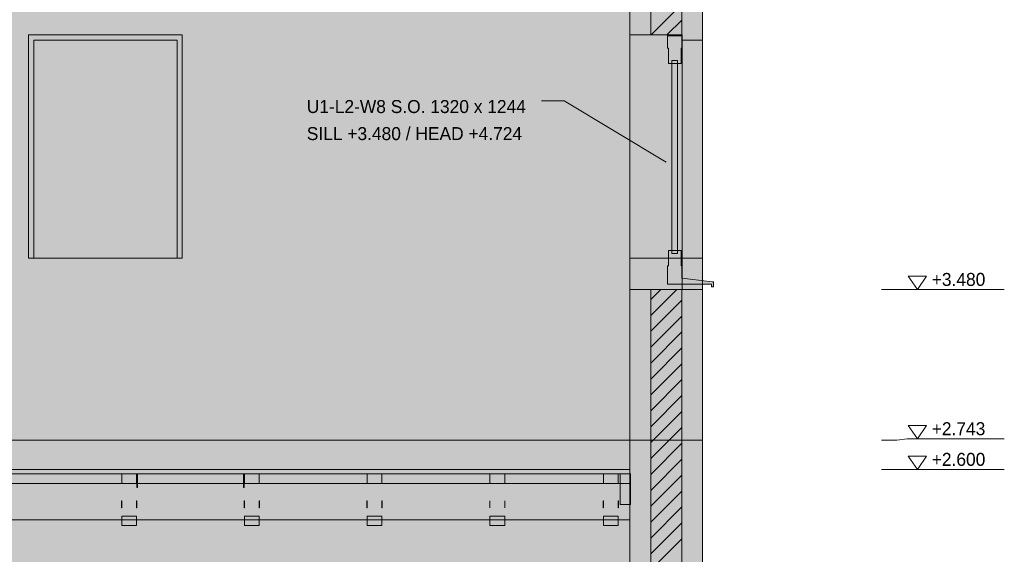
# Model space of a CAD drawing. Header units: millimetres. Extents: x 17 to 413, y 4 to 292.
# Tile 12 of 19: x 176 to 272, y 130 to 182. Entities that reach past the tile are written whole.
import ezdxf

# ---------------------------------------------------------------- set-up
doc = ezdxf.new("R2010")
doc.units = ezdxf.units.MM
for name, color, linetype in [('FILL-C_BDBDBF', 7, 'Continuous'), ('FILL-EPS', 7, 'Continuous'), ('FILL-INK', 7, 'Continuous'), ('FILL-STEEL_GREY', 7, 'Continuous'), ('FILL-TIMBER', 7, 'Continuous'), ('FILL-WHITE', 7, 'Continuous'), ('LINE-CORE', 7, 'Continuous'), ('LINE-INK', 7, 'Continuous'), ('LINE-STEEL_GREY', 7, 'Continuous'), ('TEXT-INK', 7, 'Continuous')]:
    doc.layers.add(name, color=color, linetype=linetype)

msp = doc.modelspace()

# ---------------------------------------------------------------- hatches: boundary and pattern name
at = {"layer": 'FILL-C_BDBDBF', "true_color": 0xbdbdbf}
h = msp.add_hatch(color=9, dxfattribs=at)
h.dxf.hatch_style = 1
h.paths.add_polyline_path([(240.795, 186.724), (240.795, 180.638), (239.356, 180.638), (237.747, 180.638), (237.747, 186.724), (240.207, 186.724)])
h = msp.add_hatch(color=9, dxfattribs=at)
h.dxf.hatch_style = 1
h.paths.add_polyline_path([(240.795, 155.744), (240.795, 128.822), (238.002, 128.822), (237.747, 128.822), (237.747, 155.744), (237.79, 155.744)])
at = {"layer": 'FILL-EPS', "true_color": 0xccffff}
h = msp.add_hatch(color=7, dxfattribs=at)
h.dxf.hatch_style = 1
h.paths.add_polyline_path([(237.747, 186.724), (237.747, 180.638), (235.715, 180.638), (235.715, 181.335), (235.715, 182.217), (235.715, 182.622), (235.715, 186.724)])
h = msp.add_hatch(color=7, dxfattribs=at)
h.dxf.hatch_style = 1
h.paths.add_polyline_path([(242.827, 184.128), (242.827, 183.886), (242.827, 183.312), (242.827, 182.686), (242.827, 180.643), (242.827, 180.138), (242.268, 180.138), (240.816, 180.138), (240.816, 180.493), (240.816, 180.638), (240.795, 180.638), (240.795, 186.724), (242.827, 186.724)])
h = msp.add_hatch(color=7, dxfattribs=at)
h.dxf.hatch_style = 1
h.paths.add_polyline_path([(235.715, 131.623), (235.715, 132.727), (235.715, 133.131), (235.715, 141.004), (235.715, 148), (235.715, 148.62), (235.715, 155.744), (237.175, 155.744), (237.203, 155.744), (237.747, 155.744), (237.747, 128.822), (235.715, 128.822), (235.715, 129.575), (235.715, 130.26)])
h = msp.add_hatch(color=7, dxfattribs=at)
h.dxf.hatch_style = 1
h.paths.add_polyline_path([(242.827, 155.744), (242.827, 154.096), (242.827, 153.023), (242.827, 141.004), (242.827, 136.212), (242.827, 135.989), (242.827, 135.291), (242.827, 134.498), (242.827, 134.04), (242.827, 132.983), (242.827, 129.811), (242.827, 128.322), (241.713, 128.322), (240.816, 128.322), (240.816, 128.54), (240.816, 128.822), (240.795, 128.822), (240.795, 155.744), (241.375, 155.744)])
at = {"layer": 'FILL-INK', "true_color": 0x1a1a1f}
h = msp.add_hatch(color=250, dxfattribs=at)
h.dxf.hatch_style = 1
h.paths.add_polyline_path([(239.271, 168.186), (237.875, 168.581), (238.266, 169.232)])
at = {"layer": 'FILL-INK', "true_color": 0x1a1a1a}
h = msp.add_hatch(color=250, dxfattribs=at)
h.dxf.hatch_style = 1
h.paths.add_polyline_path([(235.755, 137.7), (235.755, 136.901), (235.755, 134.7), (235.726, 134.7), (235.715, 134.7), (235.715, 135.5), (235.715, 137.7), (235.744, 137.7)])
h = msp.add_hatch(color=250, dxfattribs=at)
h.dxf.hatch_style = 1
h.paths.add_polyline_path([(186.029, 134.387), (186.014, 134.387), (186.005, 134.387), (186.005, 134.806), (186.005, 135.083), (186.019, 135.083), (186.029, 135.083), (186.029, 134.806)])
h = msp.add_hatch(color=250, dxfattribs=at)
h.dxf.hatch_style = 1
h.paths.add_polyline_path([(187.493, 134.387), (187.478, 134.387), (187.469, 134.387), (187.469, 134.806), (187.469, 135.083), (187.483, 135.083), (187.493, 135.083), (187.493, 134.806)])
h = msp.add_hatch(color=250, dxfattribs=at)
h.dxf.hatch_style = 1
h.paths.add_polyline_path([(198.029, 134.387), (198.014, 134.387), (198.005, 134.387), (198.005, 134.806), (198.005, 135.083), (198.019, 135.083), (198.029, 135.083), (198.029, 134.806)])
h = msp.add_hatch(color=250, dxfattribs=at)
h.dxf.hatch_style = 1
h.paths.add_polyline_path([(199.493, 134.387), (199.478, 134.387), (199.469, 134.387), (199.469, 134.806), (199.469, 135.083), (199.483, 135.083), (199.493, 135.083), (199.493, 134.806)])
h = msp.add_hatch(color=250, dxfattribs=at)
h.dxf.hatch_style = 1
h.paths.add_polyline_path([(210.029, 134.387), (210.014, 134.387), (210.005, 134.387), (210.005, 134.806), (210.005, 135.083), (210.019, 135.083), (210.029, 135.083), (210.029, 134.806)])
h = msp.add_hatch(color=250, dxfattribs=at)
h.dxf.hatch_style = 1
h.paths.add_polyline_path([(211.493, 134.387), (211.478, 134.387), (211.469, 134.387), (211.469, 134.806), (211.469, 135.083), (211.483, 135.083), (211.493, 135.083), (211.493, 134.806)])
h = msp.add_hatch(color=250, dxfattribs=at)
h.dxf.hatch_style = 1
h.paths.add_polyline_path([(222.029, 134.387), (222.014, 134.387), (222.005, 134.387), (222.005, 134.806), (222.005, 135.083), (222.019, 135.083), (222.029, 135.083), (222.029, 134.806)])
h = msp.add_hatch(color=250, dxfattribs=at)
h.dxf.hatch_style = 1
h.paths.add_polyline_path([(223.493, 134.387), (223.478, 134.387), (223.469, 134.387), (223.469, 134.806), (223.469, 135.083), (223.483, 135.083), (223.493, 135.083), (223.493, 134.806)])
h = msp.add_hatch(color=250, dxfattribs=at)
h.dxf.hatch_style = 1
h.paths.add_polyline_path([(233.135, 134.387), (233.12, 134.387), (233.111, 134.387), (233.111, 134.806), (233.111, 135.083), (233.125, 135.083), (233.135, 135.083), (233.135, 134.806)])
h = msp.add_hatch(color=250, dxfattribs=at)
h.dxf.hatch_style = 1
h.paths.add_polyline_path([(234.599, 134.387), (234.584, 134.387), (234.575, 134.387), (234.575, 134.806), (234.575, 135.083), (234.589, 135.083), (234.599, 135.083), (234.599, 134.806)])
at = {"layer": 'FILL-STEEL_GREY', "true_color": 0x737378}
h = msp.add_hatch(color=8, dxfattribs=at)
h.dxf.hatch_style = 1
h.paths.add_polyline_path([(76.889, 137.739), (76.889, 138.14), (98.793, 138.14), (100.889, 138.14), (144.697, 138.14), (148.889, 138.14), (192.697, 138.14), (196.889, 138.14), (232.324, 138.14), (235.715, 138.14), (235.715, 138.102), (235.715, 137.7), (200.28, 137.7), (196.889, 137.7), (153.081, 137.7), (148.889, 137.7), (105.081, 137.7), (100.889, 137.7), (78.985, 137.7), (76.889, 137.7)])
at = {"layer": 'FILL-TIMBER', "true_color": 0xedd6a8}
h = msp.add_hatch(color=41, dxfattribs=at)
h.dxf.hatch_style = 1
h.paths.add_polyline_path([(239.471, 177.838), (239.471, 178.49), (239.471, 179.338), (239.391, 179.338), (239.391, 180.197), (239.391, 180.538), (239.789, 180.538), (240.791, 180.538), (240.791, 179.68), (240.791, 179.338), (240.711, 179.338), (240.711, 178.687), (240.711, 177.838), (240.371, 177.838), (240.371, 178.138), (240.138, 178.138), (239.811, 178.138), (239.811, 177.838)])
h = msp.add_hatch(color=41, dxfattribs=at)
h.dxf.hatch_style = 1
h.paths.add_polyline_path([(240.173, 159.544), (239.811, 159.544), (239.811, 167.105), (239.811, 177.838), (240.009, 177.838), (240.371, 177.838), (240.371, 170.278), (240.371, 159.544)])
h = msp.add_hatch(color=41, dxfattribs=at)
h.dxf.hatch_style = 1
h.paths.add_polyline_path([(239.471, 158.696), (239.471, 159.544), (239.811, 159.544), (239.811, 159.244), (240.044, 159.244), (240.371, 159.244), (240.371, 159.544), (240.711, 159.544), (240.711, 158.893), (240.711, 158.044), (240.791, 158.044), (240.791, 157.186), (240.791, 156.844), (241.619, 156.744), (243.771, 156.484), (243.804, 156.484), (243.891, 156.484), (243.891, 156.138), (243.891, 156.004), (243.835, 156.004), (243.691, 156.004), (243.691, 156.178), (243.691, 156.244), (242.496, 156.244), (239.391, 156.244), (239.391, 156.678), (239.391, 156.844), (239.391, 157.703), (239.391, 158.044), (239.471, 158.044)])
h = msp.add_hatch(color=41, dxfattribs=at)
h.dxf.hatch_style = 1
h.paths.add_polyline_path([(187.469, 137.7), (187.469, 137.111), (187.469, 136.76), (186.931, 136.76), (186.029, 136.76), (186.029, 137.35), (186.029, 137.7), (186.567, 137.7)])
h = msp.add_hatch(color=41, dxfattribs=at)
h.dxf.hatch_style = 1
h.paths.add_polyline_path([(199.469, 137.7), (199.469, 137.111), (199.469, 136.76), (198.931, 136.76), (198.029, 136.76), (198.029, 137.35), (198.029, 137.7), (198.567, 137.7)])
h = msp.add_hatch(color=41, dxfattribs=at)
h.dxf.hatch_style = 1
h.paths.add_polyline_path([(211.469, 137.7), (211.469, 137.111), (211.469, 136.76), (210.931, 136.76), (210.029, 136.76), (210.029, 137.35), (210.029, 137.7), (210.567, 137.7)])
h = msp.add_hatch(color=41, dxfattribs=at)
h.dxf.hatch_style = 1
h.paths.add_polyline_path([(223.469, 137.7), (223.469, 137.111), (223.469, 136.76), (222.931, 136.76), (222.029, 136.76), (222.029, 137.35), (222.029, 137.7), (222.567, 137.7)])
h = msp.add_hatch(color=41, dxfattribs=at)
h.dxf.hatch_style = 1
h.paths.add_polyline_path([(234.575, 137.7), (234.575, 137.111), (234.575, 136.76), (234.037, 136.76), (233.135, 136.76), (233.135, 137.35), (233.135, 137.7), (233.673, 137.7)])
h = msp.add_hatch(color=41, dxfattribs=at)
h.dxf.hatch_style = 1
h.paths.add_polyline_path([(235.715, 137.7), (235.715, 135.421), (235.715, 134.7), (235.489, 134.7), (234.775, 134.7), (234.775, 136.98), (234.775, 137.7), (235.001, 137.7)])
h = msp.add_hatch(color=41, dxfattribs=at)
h.dxf.hatch_style = 1
h.paths.add_polyline_path([(187.469, 133.58), (187.469, 132.984), (187.469, 132.64), (186.943, 132.64), (186.029, 132.64), (186.029, 133.237), (186.029, 133.58), (186.555, 133.58)])
h = msp.add_hatch(color=41, dxfattribs=at)
h.dxf.hatch_style = 1
h.paths.add_polyline_path([(199.469, 133.58), (199.469, 132.984), (199.469, 132.64), (198.943, 132.64), (198.029, 132.64), (198.029, 133.237), (198.029, 133.58), (198.555, 133.58)])
h = msp.add_hatch(color=41, dxfattribs=at)
h.dxf.hatch_style = 1
h.paths.add_polyline_path([(211.469, 133.58), (211.469, 132.984), (211.469, 132.64), (210.943, 132.64), (210.029, 132.64), (210.029, 133.237), (210.029, 133.58), (210.555, 133.58)])
h = msp.add_hatch(color=41, dxfattribs=at)
h.dxf.hatch_style = 1
h.paths.add_polyline_path([(223.469, 133.58), (223.469, 132.984), (223.469, 132.64), (222.943, 132.64), (222.029, 132.64), (222.029, 133.237), (222.029, 133.58), (222.555, 133.58)])
h = msp.add_hatch(color=41, dxfattribs=at)
h.dxf.hatch_style = 1
h.paths.add_polyline_path([(234.575, 133.58), (234.575, 132.984), (234.575, 132.64), (234.049, 132.64), (233.135, 132.64), (233.135, 133.237), (233.135, 133.58), (233.661, 133.58)])
at = {"layer": 'FILL-WHITE', "true_color": 0xffffff}
h = msp.add_hatch(color=7, dxfattribs=at)
h.dxf.hatch_style = 1
h.paths.add_polyline_path([(76.894, 191.904), (147.85, 241.588), (164.754, 241.588), (235.71, 191.904), (235.71, 141.004), (76.894, 141.004)])
h.paths.add_polyline_path([(191.427, 158.792), (191.427, 180.138), (177.417, 180.138), (177.417, 158.792)], flags=0)
h = msp.add_hatch(color=7, dxfattribs=at)
h.dxf.hatch_style = 1
h.paths.add_polyline_path([(76.894, 186.724), (77.06, 186.724), (77.062, 186.733), (77.093, 186.724), (77.093, 192.044), (147.85, 241.588), (164.754, 241.588), (165.972, 240.735), (235.511, 192.044), (235.511, 186.724), (235.71, 186.724), (235.71, 141.004), (76.894, 141.004)])
h.paths.add_polyline_path([(191.927, 158.792), (191.927, 180.638), (191.895, 180.634), (191.894, 180.638), (176.917, 180.638), (176.917, 158.792)], flags=0)
h = msp.add_hatch(color=7, dxfattribs=at)
h.dxf.hatch_style = 1
h.paths.add_polyline_path([(235.71, 191.904), (242.827, 186.921), (242.827, 141.004), (235.71, 141.004)])
h = msp.add_hatch(color=7, dxfattribs=at)
h.dxf.hatch_style = 1
h.paths.add_polyline_path([(235.71, 140.996), (235.71, 141.004), (235.71, 186.724), (235.715, 186.724), (242.827, 186.724), (242.827, 141.004), (235.71, 141.004)])
h = msp.add_hatch(color=7, dxfattribs=at)
h.dxf.hatch_style = 1
h.paths.add_polyline_path([(235.715, 141.004), (235.715, 186.724), (242.827, 186.724), (242.827, 141.004)])
h = msp.add_hatch(color=7, dxfattribs=at)
h.dxf.hatch_style = 1
h.paths.add_polyline_path([(191.927, 180.638), (191.927, 158.792), (191.427, 158.792), (191.427, 180.138), (177.417, 180.138), (177.417, 158.792), (176.917, 158.792), (176.917, 180.638)])
h = msp.add_hatch(color=7, dxfattribs=at)
h.dxf.hatch_style = 1
h.paths.add_polyline_path([(240.816, 180.638), (240.816, 158.792), (235.715, 158.792), (235.715, 180.638)])
h = msp.add_hatch(color=7, dxfattribs=at)
h.dxf.hatch_style = 1
h.paths.add_polyline_path([(235.715, 158.792), (235.715, 180.638), (240.816, 180.638), (240.816, 158.792)])
h = msp.add_hatch(color=7, dxfattribs=at)
h.dxf.hatch_style = 1
h.paths.add_polyline_path([(235.715, 180.638), (240.816, 180.638), (240.816, 155.744), (235.715, 155.744), (235.715, 180.638)])
h = msp.add_hatch(color=7, dxfattribs=at)
h.dxf.hatch_style = 1
h.paths.add_polyline_path([(242.827, 180.138), (242.827, 158.792), (240.816, 158.792), (240.816, 180.138)])
h = msp.add_hatch(color=7, dxfattribs=at)
h.dxf.hatch_style = 1
h.paths.add_polyline_path([(240.816, 158.792), (240.816, 180.138), (242.827, 180.138), (242.827, 158.792)])
h = msp.add_hatch(color=7, dxfattribs=at)
h.dxf.hatch_style = 1
h.paths.add_polyline_path([(242.827, 180.138), (242.827, 155.744), (240.816, 155.744), (240.816, 180.138)])
h = msp.add_hatch(color=7, dxfattribs=at)
h.dxf.hatch_style = 1
h.paths.add_polyline_path([(76.894, 86.14), (76.894, 141.004), (235.71, 141.004), (235.71, 86.14)])
h = msp.add_hatch(color=7, dxfattribs=at)
h.dxf.hatch_style = 1
h.paths.add_polyline_path([(76.894, 141.004), (235.71, 141.004), (235.71, 86.14), (76.894, 86.14)])
h = msp.add_hatch(color=7, dxfattribs=at)
h.dxf.hatch_style = 1
h.paths.add_polyline_path([(235.71, 141.004), (235.705, 140.973), (235.705, 140.973)])
h = msp.add_hatch(color=7, dxfattribs=at)
h.dxf.hatch_style = 1
h.paths.add_polyline_path([(235.715, 141.004), (242.827, 141.004), (242.827, 86.14), (235.715, 86.14), (235.71, 86.14), (235.71, 141.004), (235.71, 141.004), (235.71, 141.036), (235.711, 141.036)])
h = msp.add_hatch(color=7, dxfattribs=at)
h.dxf.hatch_style = 1
h.paths.add_polyline_path([(235.71, 86.14), (235.71, 141.004), (242.827, 141.004), (242.827, 86.14), (235.71, 86.14)])
h = msp.add_hatch(color=7, dxfattribs=at)
h.dxf.hatch_style = 1
h.paths.add_polyline_path([(235.741, 140.995), (235.741, 140.995), (235.71, 141.004)])
h = msp.add_hatch(color=7, dxfattribs=at)
h.dxf.hatch_style = 1
h.paths.add_polyline_path([(235.715, 86.14), (235.715, 141.004), (242.827, 141.004), (242.827, 86.14)])
h = msp.add_hatch(color=7, dxfattribs=at)
h.dxf.hatch_style = 1
h.paths.add_polyline_path([(76.889, 137.7), (76.889, 138.14), (124.889, 138.14), (172.889, 138.14), (220.889, 138.14), (235.715, 138.14), (235.715, 137.7), (220.889, 137.7), (172.889, 137.7), (124.889, 137.7), (76.889, 137.7)])
h = msp.add_hatch(color=7, dxfattribs=at)
h.dxf.hatch_style = 1
h.paths.add_polyline_path([(100.889, 138.14), (124.889, 138.14), (172.889, 138.14), (196.889, 138.14), (220.889, 138.14), (235.715, 138.14), (235.715, 137.7), (220.889, 137.7), (172.889, 137.7), (124.889, 137.7), (100.889, 137.7), (76.889, 137.7), (76.889, 138.14)])
h = msp.add_hatch(color=7, dxfattribs=at)
h.dxf.hatch_style = 1
h.paths.add_polyline_path([(100.889, 138.14), (148.889, 138.14), (196.889, 138.14), (220.889, 138.14), (235.715, 138.14), (235.715, 137.7), (196.889, 137.7), (148.889, 137.7), (100.889, 137.7), (76.889, 137.7), (76.889, 138.14)])
h = msp.add_hatch(color=7, dxfattribs=at)
h.dxf.hatch_style = 1
h.paths.add_polyline_path([(100.889, 138.14), (124.889, 138.14), (172.889, 138.14), (196.889, 138.14), (220.889, 138.14), (235.715, 138.14), (235.715, 137.7), (220.889, 137.7), (172.889, 137.7), (124.889, 137.7), (100.889, 137.7), (76.889, 137.7), (76.889, 138.14)])
h = msp.add_hatch(color=7, dxfattribs=at)
h.dxf.hatch_style = 1
h.paths.add_polyline_path([(100.889, 138.14), (148.889, 138.14), (196.889, 138.14), (220.889, 138.14), (235.715, 138.14), (235.715, 137.7), (196.889, 137.7), (148.889, 137.7), (100.889, 137.7), (76.889, 137.7), (76.889, 138.14)])
h = msp.add_hatch(color=7, dxfattribs=at)
h.dxf.hatch_style = 1
h.paths.add_polyline_path([(100.889, 138.14), (124.889, 138.14), (172.889, 138.14), (196.889, 138.14), (220.889, 138.14), (235.715, 138.14), (235.715, 137.7), (220.889, 137.7), (172.889, 137.7), (124.889, 137.7), (100.889, 137.7), (76.889, 137.7), (76.889, 138.14)])
h = msp.add_hatch(color=7, dxfattribs=at)
h.dxf.hatch_style = 1
h.paths.add_polyline_path([(100.889, 138.14), (148.889, 138.14), (196.889, 138.14), (220.889, 138.14), (235.715, 138.14), (235.715, 137.7), (196.889, 137.7), (148.889, 137.7), (100.889, 137.7), (76.889, 137.7), (76.889, 138.14)])
h = msp.add_hatch(color=7, dxfattribs=at)
h.dxf.hatch_style = 1
h.paths.add_polyline_path([(196.889, 138.14), (220.889, 138.14), (235.715, 138.14), (235.715, 137.7), (196.889, 137.7), (172.889, 137.7), (166.877, 137.7), (166.877, 138.14)])
h = msp.add_hatch(color=7, dxfattribs=at)
h.dxf.hatch_style = 1
h.paths.add_polyline_path([(166.877, 136.76), (234.775, 136.76), (234.775, 137.7), (235.715, 137.7), (235.715, 133.2), (166.877, 133.2), (166.877, 136.76)])
h = msp.add_hatch(color=7, dxfattribs=at)
h.dxf.hatch_style = 1
h.paths.add_polyline_path([(186.029, 137.7), (187.469, 137.7), (187.469, 136.76), (186.029, 136.76)])
h = msp.add_hatch(color=7, dxfattribs=at)
h.dxf.hatch_style = 1
h.paths.add_polyline_path([(187.469, 137.7), (187.469, 136.76), (186.029, 136.76), (186.029, 137.7)])
h = msp.add_hatch(color=7, dxfattribs=at)
h.dxf.hatch_style = 1
h.paths.add_polyline_path([(186.029, 137.7), (187.469, 137.7), (187.469, 136.76), (186.029, 136.76)])
h = msp.add_hatch(color=7, dxfattribs=at)
h.dxf.hatch_style = 1
h.paths.add_polyline_path([(187.493, 136.36), (187.493, 137.7), (187.553, 137.7), (187.553, 136.36), (187.493, 136.36)])
h = msp.add_hatch(color=7, dxfattribs=at)
h.dxf.hatch_style = 1
h.paths.add_polyline_path([(187.493, 137.7), (187.553, 137.7), (187.553, 136.36), (187.493, 136.36), (187.493, 137.7)])
h = msp.add_hatch(color=7, dxfattribs=at)
h.dxf.hatch_style = 1
h.paths.add_polyline_path([(187.493, 136.36), (187.493, 137.7), (187.553, 137.7), (187.553, 136.36), (187.493, 136.36)])
h = msp.add_hatch(color=7, dxfattribs=at)
h.dxf.hatch_style = 1
h.paths.add_polyline_path([(187.493, 137.7), (187.553, 137.7), (187.553, 136.36), (187.493, 136.36), (187.493, 137.7)])
h = msp.add_hatch(color=7, dxfattribs=at)
h.dxf.hatch_style = 1
h.paths.add_polyline_path([(187.493, 136.36), (187.493, 137.7), (187.553, 137.7), (187.553, 136.36), (187.493, 136.36)])
h = msp.add_hatch(color=7, dxfattribs=at)
h.dxf.hatch_style = 1
h.paths.add_polyline_path([(187.493, 137.7), (187.553, 137.7), (187.553, 136.36), (187.493, 136.36), (187.493, 137.7)])
h = msp.add_hatch(color=7, dxfattribs=at)
h.dxf.hatch_style = 1
h.paths.add_polyline_path([(187.493, 136.36), (187.493, 137.7), (187.553, 137.7), (187.553, 136.36), (187.493, 136.36)])
h = msp.add_hatch(color=7, dxfattribs=at)
h.dxf.hatch_style = 1
h.paths.add_polyline_path([(187.493, 137.7), (187.553, 137.7), (187.553, 136.36), (187.493, 136.36), (187.493, 137.7)])
h = msp.add_hatch(color=7, dxfattribs=at)
h.dxf.hatch_style = 1
h.paths.add_polyline_path([(187.493, 136.36), (187.493, 137.7), (187.553, 137.7), (187.553, 136.36), (187.493, 136.36)])
h = msp.add_hatch(color=7, dxfattribs=at)
h.dxf.hatch_style = 1
h.paths.add_polyline_path([(187.493, 137.7), (187.553, 137.7), (187.553, 136.36), (187.493, 136.36), (187.493, 137.7)])
h = msp.add_hatch(color=7, dxfattribs=at)
h.dxf.hatch_style = 1
h.paths.add_polyline_path([(187.553, 137.7), (197.945, 137.7), (197.945, 136.76), (187.553, 136.76)])
h = msp.add_hatch(color=7, dxfattribs=at)
h.dxf.hatch_style = 1
h.paths.add_polyline_path([(197.945, 137.7), (197.945, 136.76), (187.553, 136.76), (187.553, 137.7)])
h = msp.add_hatch(color=7, dxfattribs=at)
h.dxf.hatch_style = 1
h.paths.add_polyline_path([(187.553, 137.7), (197.945, 137.7), (197.945, 136.76), (187.553, 136.76)])
h = msp.add_hatch(color=7, dxfattribs=at)
h.dxf.hatch_style = 1
h.paths.add_polyline_path([(197.945, 137.7), (197.945, 136.76), (187.553, 136.76), (187.553, 137.7)])
h = msp.add_hatch(color=7, dxfattribs=at)
h.dxf.hatch_style = 1
h.paths.add_polyline_path([(187.553, 137.7), (197.945, 137.7), (197.945, 136.76), (187.553, 136.76)])
h = msp.add_hatch(color=7, dxfattribs=at)
h.dxf.hatch_style = 1
h.paths.add_polyline_path([(197.945, 137.7), (197.945, 136.76), (187.553, 136.76), (187.553, 137.7)])
h = msp.add_hatch(color=7, dxfattribs=at)
h.dxf.hatch_style = 1
h.paths.add_polyline_path([(187.553, 137.7), (197.945, 137.7), (197.945, 136.76), (187.553, 136.76)])
h = msp.add_hatch(color=7, dxfattribs=at)
h.dxf.hatch_style = 1
h.paths.add_polyline_path([(197.945, 137.7), (197.945, 136.76), (187.553, 136.76), (187.553, 137.7)])
h = msp.add_hatch(color=7, dxfattribs=at)
h.dxf.hatch_style = 1
h.paths.add_polyline_path([(187.553, 137.7), (197.945, 137.7), (197.945, 136.76), (187.553, 136.76)])
h = msp.add_hatch(color=7, dxfattribs=at)
h.dxf.hatch_style = 1
h.paths.add_polyline_path([(197.945, 137.7), (197.945, 136.76), (187.553, 136.76), (187.553, 137.7)])
h = msp.add_hatch(color=7, dxfattribs=at)
h.dxf.hatch_style = 1
h.paths.add_polyline_path([(197.945, 136.36), (197.945, 137.7), (198.005, 137.7), (198.005, 136.36), (197.945, 136.36)])
h = msp.add_hatch(color=7, dxfattribs=at)
h.dxf.hatch_style = 1
h.paths.add_polyline_path([(197.945, 137.7), (198.005, 137.7), (198.005, 136.36), (197.945, 136.36), (197.945, 137.7)])
h = msp.add_hatch(color=7, dxfattribs=at)
h.dxf.hatch_style = 1
h.paths.add_polyline_path([(197.945, 136.36), (197.945, 137.7), (198.005, 137.7), (198.005, 136.36), (197.945, 136.36)])
h = msp.add_hatch(color=7, dxfattribs=at)
h.dxf.hatch_style = 1
h.paths.add_polyline_path([(197.945, 137.7), (198.005, 137.7), (198.005, 136.36), (197.945, 136.36), (197.945, 137.7)])
h = msp.add_hatch(color=7, dxfattribs=at)
h.dxf.hatch_style = 1
h.paths.add_polyline_path([(197.945, 136.36), (197.945, 137.7), (198.005, 137.7), (198.005, 136.36), (197.945, 136.36)])
h = msp.add_hatch(color=7, dxfattribs=at)
h.dxf.hatch_style = 1
h.paths.add_polyline_path([(197.945, 137.7), (198.005, 137.7), (198.005, 136.36), (197.945, 136.36), (197.945, 137.7)])
h = msp.add_hatch(color=7, dxfattribs=at)
h.dxf.hatch_style = 1
h.paths.add_polyline_path([(197.945, 136.36), (197.945, 137.7), (198.005, 137.7), (198.005, 136.36), (197.945, 136.36)])
h = msp.add_hatch(color=7, dxfattribs=at)
h.dxf.hatch_style = 1
h.paths.add_polyline_path([(197.945, 137.7), (198.005, 137.7), (198.005, 136.36), (197.945, 136.36), (197.945, 137.7)])
h = msp.add_hatch(color=7, dxfattribs=at)
h.dxf.hatch_style = 1
h.paths.add_polyline_path([(197.945, 136.36), (197.945, 137.7), (198.005, 137.7), (198.005, 136.36), (197.945, 136.36)])
h = msp.add_hatch(color=7, dxfattribs=at)
h.dxf.hatch_style = 1
h.paths.add_polyline_path([(197.945, 137.7), (198.005, 137.7), (198.005, 136.36), (197.945, 136.36), (197.945, 137.7)])
h = msp.add_hatch(color=7, dxfattribs=at)
h.dxf.hatch_style = 1
h.paths.add_polyline_path([(198.029, 137.7), (199.469, 137.7), (199.469, 136.76), (198.029, 136.76)])
h = msp.add_hatch(color=7, dxfattribs=at)
h.dxf.hatch_style = 1
h.paths.add_polyline_path([(199.469, 137.7), (199.469, 136.76), (198.029, 136.76), (198.029, 137.7)])
h = msp.add_hatch(color=7, dxfattribs=at)
h.dxf.hatch_style = 1
h.paths.add_polyline_path([(198.029, 137.7), (199.469, 137.7), (199.469, 136.76), (198.029, 136.76)])
h = msp.add_hatch(color=7, dxfattribs=at)
h.dxf.hatch_style = 1
h.paths.add_polyline_path([(210.029, 137.7), (211.469, 137.7), (211.469, 136.76), (210.029, 136.76)])
h = msp.add_hatch(color=7, dxfattribs=at)
h.dxf.hatch_style = 1
h.paths.add_polyline_path([(211.469, 137.7), (211.469, 136.76), (210.029, 136.76), (210.029, 137.7)])
h = msp.add_hatch(color=7, dxfattribs=at)
h.dxf.hatch_style = 1
h.paths.add_polyline_path([(210.029, 137.7), (211.469, 137.7), (211.469, 136.76), (210.029, 136.76)])
h = msp.add_hatch(color=7, dxfattribs=at)
h.dxf.hatch_style = 1
h.paths.add_polyline_path([(222.029, 137.7), (223.469, 137.7), (223.469, 136.76), (222.029, 136.76)])
h = msp.add_hatch(color=7, dxfattribs=at)
h.dxf.hatch_style = 1
h.paths.add_polyline_path([(223.469, 137.7), (223.469, 136.76), (222.029, 136.76), (222.029, 137.7)])
h = msp.add_hatch(color=7, dxfattribs=at)
h.dxf.hatch_style = 1
h.paths.add_polyline_path([(222.029, 137.7), (223.469, 137.7), (223.469, 136.76), (222.029, 136.76)])
h = msp.add_hatch(color=7, dxfattribs=at)
h.dxf.hatch_style = 1
h.paths.add_polyline_path([(233.135, 137.7), (234.575, 137.7), (234.575, 136.76), (233.135, 136.76)])
h = msp.add_hatch(color=7, dxfattribs=at)
h.dxf.hatch_style = 1
h.paths.add_polyline_path([(234.575, 137.7), (234.575, 136.76), (233.135, 136.76), (233.135, 137.7)])
h = msp.add_hatch(color=7, dxfattribs=at)
h.dxf.hatch_style = 1
h.paths.add_polyline_path([(233.135, 137.7), (234.575, 137.7), (234.575, 136.76), (233.135, 136.76)])
h = msp.add_hatch(color=7, dxfattribs=at)
h.dxf.hatch_style = 1
h.paths.add_polyline_path([(166.877, 133.2), (166.877, 136.76), (235.715, 136.76), (235.715, 133.2), (166.877, 133.2)])
h = msp.add_hatch(color=7, dxfattribs=at)
h.dxf.hatch_style = 1
h.paths.add_polyline_path([(186.029, 133.58), (187.469, 133.58), (187.469, 132.64), (186.029, 132.64)])
h = msp.add_hatch(color=7, dxfattribs=at)
h.dxf.hatch_style = 1
h.paths.add_polyline_path([(187.469, 133.58), (187.469, 132.64), (186.029, 132.64), (186.029, 133.58)])
h = msp.add_hatch(color=7, dxfattribs=at)
h.dxf.hatch_style = 1
h.paths.add_polyline_path([(186.029, 133.58), (187.469, 133.58), (187.469, 132.64), (186.029, 132.64)])
h = msp.add_hatch(color=7, dxfattribs=at)
h.dxf.hatch_style = 1
h.paths.add_polyline_path([(198.029, 133.58), (199.469, 133.58), (199.469, 132.64), (198.029, 132.64)])
h = msp.add_hatch(color=7, dxfattribs=at)
h.dxf.hatch_style = 1
h.paths.add_polyline_path([(199.469, 133.58), (199.469, 132.64), (198.029, 132.64), (198.029, 133.58)])
h = msp.add_hatch(color=7, dxfattribs=at)
h.dxf.hatch_style = 1
h.paths.add_polyline_path([(198.029, 133.58), (199.469, 133.58), (199.469, 132.64), (198.029, 132.64)])
h = msp.add_hatch(color=7, dxfattribs=at)
h.dxf.hatch_style = 1
h.paths.add_polyline_path([(210.029, 133.58), (211.469, 133.58), (211.469, 132.64), (210.029, 132.64)])
h = msp.add_hatch(color=7, dxfattribs=at)
h.dxf.hatch_style = 1
h.paths.add_polyline_path([(211.469, 133.58), (211.469, 132.64), (210.029, 132.64), (210.029, 133.58)])
h = msp.add_hatch(color=7, dxfattribs=at)
h.dxf.hatch_style = 1
h.paths.add_polyline_path([(210.029, 133.58), (211.469, 133.58), (211.469, 132.64), (210.029, 132.64)])
h = msp.add_hatch(color=7, dxfattribs=at)
h.dxf.hatch_style = 1
h.paths.add_polyline_path([(222.029, 133.58), (223.469, 133.58), (223.469, 132.64), (222.029, 132.64)])
h = msp.add_hatch(color=7, dxfattribs=at)
h.dxf.hatch_style = 1
h.paths.add_polyline_path([(223.469, 133.58), (223.469, 132.64), (222.029, 132.64), (222.029, 133.58)])
h = msp.add_hatch(color=7, dxfattribs=at)
h.dxf.hatch_style = 1
h.paths.add_polyline_path([(222.029, 133.58), (223.469, 133.58), (223.469, 132.64), (222.029, 132.64)])
h = msp.add_hatch(color=7, dxfattribs=at)
h.dxf.hatch_style = 1
h.paths.add_polyline_path([(233.135, 133.58), (234.575, 133.58), (234.575, 132.64), (233.135, 132.64)])
h = msp.add_hatch(color=7, dxfattribs=at)
h.dxf.hatch_style = 1
h.paths.add_polyline_path([(234.575, 133.58), (234.575, 132.64), (233.135, 132.64), (233.135, 133.58)])
h = msp.add_hatch(color=7, dxfattribs=at)
h.dxf.hatch_style = 1
h.paths.add_polyline_path([(233.135, 133.58), (234.575, 133.58), (234.575, 132.64), (233.135, 132.64)])

# ---------------------------------------------------------------- linework, layer by layer
at = {"layer": 'LINE-CORE', "lineweight": 5}
for points in [[(76.894, 191.904), (147.85, 241.588), (147.85, 241.588), (147.85, 241.588), (147.85, 241.588), (164.754, 241.588), (164.754, 241.588), (164.754, 241.588), (164.754, 241.588), (235.71, 191.904), (235.71, 191.904), (235.71, 191.904), (235.71, 191.904), (235.71, 191.904), (235.71, 191.904), (235.71, 191.904), (235.71, 141.004), (76.894, 141.004)], [(76.894, 186.724), (77.06, 186.724), (77.062, 186.733), (77.093, 186.724), (77.093, 192.044), (77.093, 192.044), (147.85, 241.588), (147.85, 241.588), (164.754, 241.588), (165.972, 240.735), (165.972, 240.735), (165.972, 240.735), (235.511, 192.044), (235.511, 192.044), (235.511, 192.044), (235.511, 186.724), (235.71, 186.724), (235.71, 141.004), (235.71, 141.004), (235.71, 141.004), (235.71, 141.004), (76.894, 141.004)], [(235.71, 191.904), (242.827, 186.921), (242.827, 141.004), (235.71, 141.004)], [(235.71, 140.996), (235.71, 141.004), (235.71, 186.724), (235.715, 186.724), (235.715, 186.724), (242.827, 186.724), (242.827, 186.724), (242.827, 141.004), (242.827, 141.004), (242.827, 141.004), (242.827, 141.004), (235.71, 141.004), (235.71, 140.996)], [(235.715, 141.004), (235.715, 186.724), (242.827, 186.724), (242.827, 186.724), (242.827, 141.004), (235.715, 141.004)], [(191.927, 180.638), (191.927, 180.638), (191.927, 158.792), (191.427, 158.792), (191.427, 180.138), (177.417, 180.138), (177.417, 158.792), (177.417, 158.792), (176.917, 158.792), (176.917, 180.638)], [(191.927, 158.792), (191.927, 180.638), (191.895, 180.634), (191.894, 180.638), (176.917, 180.638), (176.917, 158.792)], [(191.427, 158.792), (191.427, 180.138), (177.417, 180.138), (177.417, 158.792)], [(240.816, 180.638), (240.816, 158.792), (240.816, 158.792), (235.715, 158.792), (235.715, 180.638)], [(235.715, 158.792), (235.715, 180.638), (240.816, 180.638), (240.816, 158.792), (235.715, 158.792)], [(235.715, 180.638), (235.715, 180.638), (240.816, 180.638), (240.816, 155.744), (240.816, 155.744), (235.715, 155.744), (235.715, 180.638), (235.715, 180.638)], [(242.827, 180.138), (242.827, 158.792), (242.827, 158.792), (240.816, 158.792), (240.816, 180.138), (240.816, 180.138)], [(240.816, 158.792), (240.816, 180.138), (242.827, 180.138), (242.827, 180.138), (242.827, 158.792), (240.816, 158.792)], [(242.827, 180.138), (242.827, 155.744), (240.816, 155.744), (240.816, 180.138)], [(76.894, 86.14), (76.894, 141.004), (235.71, 141.004), (235.71, 141.004), (235.71, 141.004), (235.71, 86.14), (76.894, 86.14)], [(76.894, 141.004), (235.71, 141.004), (235.71, 86.14), (235.71, 86.14), (76.894, 86.14), (76.894, 141.004)], [(235.71, 141.004), (235.705, 140.973), (235.705, 140.973)], [(235.715, 141.004), (242.827, 141.004), (242.827, 86.14), (242.827, 86.14), (242.827, 86.14), (235.715, 86.14), (235.715, 86.14), (235.715, 86.14), (235.71, 86.14), (235.71, 141.004), (235.71, 141.004), (235.71, 141.004), (235.71, 141.036), (235.711, 141.036), (235.711, 141.036)], [(235.71, 86.14), (235.71, 86.14), (235.71, 141.004), (242.827, 141.004), (242.827, 141.004), (242.827, 141.004), (242.827, 141.004), (242.827, 86.14), (235.71, 86.14), (235.71, 86.14)], [(235.741, 140.995), (235.741, 140.995), (235.71, 141.004)], [(235.715, 86.14), (235.715, 141.004), (242.827, 141.004), (242.827, 141.004), (242.827, 86.14), (235.715, 86.14)], [(76.889, 137.7), (76.889, 138.14), (124.889, 138.14), (124.889, 138.14), (172.889, 138.14), (172.889, 138.14), (220.889, 138.14), (220.889, 138.14), (235.715, 138.14), (235.715, 137.7), (220.889, 137.7), (220.889, 137.7), (172.889, 137.7), (172.889, 137.7), (124.889, 137.7), (124.889, 137.7), (76.889, 137.7), (76.889, 137.7), (76.889, 137.7)], [(100.889, 138.14), (124.889, 138.14), (172.889, 138.14), (196.889, 138.14), (220.889, 138.14), (235.715, 138.14), (235.715, 137.7), (220.889, 137.7), (172.889, 137.7), (124.889, 137.7), (100.889, 137.7), (76.889, 137.7), (76.889, 138.14)], [(100.889, 138.14), (148.889, 138.14), (196.889, 138.14), (220.889, 138.14), (235.715, 138.14), (235.715, 137.7), (196.889, 137.7), (148.889, 137.7), (100.889, 137.7), (76.889, 137.7), (76.889, 138.14)], [(100.889, 138.14), (124.889, 138.14), (172.889, 138.14), (196.889, 138.14), (220.889, 138.14), (235.715, 138.14), (235.715, 137.7), (220.889, 137.7), (172.889, 137.7), (124.889, 137.7), (100.889, 137.7), (76.889, 137.7), (76.889, 138.14)], [(100.889, 138.14), (148.889, 138.14), (196.889, 138.14), (220.889, 138.14), (235.715, 138.14), (235.715, 137.7), (196.889, 137.7), (148.889, 137.7), (100.889, 137.7), (76.889, 137.7), (76.889, 138.14)], [(100.889, 138.14), (124.889, 138.14), (172.889, 138.14), (196.889, 138.14), (220.889, 138.14), (235.715, 138.14), (235.715, 137.7), (220.889, 137.7), (172.889, 137.7), (124.889, 137.7), (100.889, 137.7), (76.889, 137.7), (76.889, 138.14)], [(100.889, 138.14), (148.889, 138.14), (196.889, 138.14), (220.889, 138.14), (235.715, 138.14), (235.715, 137.7), (196.889, 137.7), (148.889, 137.7), (100.889, 137.7), (76.889, 137.7), (76.889, 138.14)], [(196.889, 138.14), (220.889, 138.14), (235.715, 138.14), (235.715, 137.7), (196.889, 137.7), (172.889, 137.7), (166.877, 137.7), (166.877, 138.14)], [(166.877, 136.76), (166.877, 136.76), (234.775, 136.76), (234.775, 137.7), (235.715, 137.7), (235.715, 133.2), (235.715, 133.2), (235.715, 133.2), (166.877, 133.2), (166.877, 136.76), (166.877, 136.76)], [(186.029, 137.7), (187.469, 137.7), (187.469, 136.76), (186.029, 136.76)], [(187.469, 137.7), (187.469, 136.76), (186.029, 136.76), (186.029, 137.7)], [(186.029, 137.7), (187.469, 137.7), (187.469, 136.76), (186.029, 136.76)], [(187.493, 136.36), (187.493, 136.36), (187.493, 137.7), (187.553, 137.7), (187.553, 137.7), (187.553, 137.7), (187.553, 137.7), (187.553, 136.36), (187.493, 136.36), (187.493, 136.36)], [(187.493, 137.7), (187.493, 137.7), (187.553, 137.7), (187.553, 136.36), (187.553, 136.36), (187.553, 136.36), (187.553, 136.36), (187.493, 136.36), (187.493, 137.7), (187.493, 137.7)], [(187.493, 136.36), (187.493, 136.36), (187.493, 137.7), (187.553, 137.7), (187.553, 137.7), (187.553, 137.7), (187.553, 137.7), (187.553, 136.36), (187.493, 136.36), (187.493, 136.36)], [(187.493, 137.7), (187.493, 137.7), (187.553, 137.7), (187.553, 136.36), (187.553, 136.36), (187.553, 136.36), (187.553, 136.36), (187.493, 136.36), (187.493, 137.7), (187.493, 137.7)], [(187.493, 136.36), (187.493, 136.36), (187.493, 137.7), (187.553, 137.7), (187.553, 137.7), (187.553, 137.7), (187.553, 137.7), (187.553, 136.36), (187.493, 136.36), (187.493, 136.36)], [(187.493, 137.7), (187.493, 137.7), (187.553, 137.7), (187.553, 136.36), (187.553, 136.36), (187.553, 136.36), (187.553, 136.36), (187.493, 136.36), (187.493, 137.7), (187.493, 137.7)], [(187.493, 136.36), (187.493, 136.36), (187.493, 137.7), (187.553, 137.7), (187.553, 137.7), (187.553, 137.7), (187.553, 137.7), (187.553, 136.36), (187.493, 136.36), (187.493, 136.36)], [(187.493, 137.7), (187.493, 137.7), (187.553, 137.7), (187.553, 136.36), (187.553, 136.36), (187.553, 136.36), (187.553, 136.36), (187.493, 136.36), (187.493, 137.7), (187.493, 137.7)], [(187.493, 136.36), (187.493, 136.36), (187.493, 137.7), (187.553, 137.7), (187.553, 137.7), (187.553, 137.7), (187.553, 137.7), (187.553, 136.36), (187.493, 136.36), (187.493, 136.36)], [(187.493, 137.7), (187.493, 137.7), (187.553, 137.7), (187.553, 136.36), (187.553, 136.36), (187.553, 136.36), (187.553, 136.36), (187.493, 136.36), (187.493, 137.7), (187.493, 137.7)], [(187.553, 137.7), (197.945, 137.7), (197.945, 136.76), (187.553, 136.76)], [(197.945, 137.7), (197.945, 136.76), (187.553, 136.76), (187.553, 137.7)], [(187.553, 137.7), (197.945, 137.7), (197.945, 136.76), (187.553, 136.76)], [(197.945, 137.7), (197.945, 136.76), (187.553, 136.76), (187.553, 137.7)], [(187.553, 137.7), (197.945, 137.7), (197.945, 136.76), (187.553, 136.76)], [(197.945, 137.7), (197.945, 136.76), (187.553, 136.76), (187.553, 137.7)], [(187.553, 137.7), (197.945, 137.7), (197.945, 136.76), (187.553, 136.76)], [(197.945, 137.7), (197.945, 136.76), (187.553, 136.76), (187.553, 137.7)], [(187.553, 137.7), (197.945, 137.7), (197.945, 136.76), (187.553, 136.76)], [(197.945, 137.7), (197.945, 136.76), (187.553, 136.76), (187.553, 137.7)], [(197.945, 136.36), (197.945, 136.36), (197.945, 137.7), (198.005, 137.7), (198.005, 137.7), (198.005, 137.7), (198.005, 137.7), (198.005, 136.36), (197.945, 136.36), (197.945, 136.36)], [(197.945, 137.7), (197.945, 137.7), (198.005, 137.7), (198.005, 136.36), (198.005, 136.36), (198.005, 136.36), (198.005, 136.36), (197.945, 136.36), (197.945, 137.7), (197.945, 137.7)], [(197.945, 136.36), (197.945, 136.36), (197.945, 137.7), (198.005, 137.7), (198.005, 137.7), (198.005, 137.7), (198.005, 137.7), (198.005, 136.36), (197.945, 136.36), (197.945, 136.36)], [(197.945, 137.7), (197.945, 137.7), (198.005, 137.7), (198.005, 136.36), (198.005, 136.36), (198.005, 136.36), (198.005, 136.36), (197.945, 136.36), (197.945, 137.7), (197.945, 137.7)], [(197.945, 136.36), (197.945, 136.36), (197.945, 137.7), (198.005, 137.7), (198.005, 137.7), (198.005, 137.7), (198.005, 137.7), (198.005, 136.36), (197.945, 136.36), (197.945, 136.36)], [(197.945, 137.7), (197.945, 137.7), (198.005, 137.7), (198.005, 136.36), (198.005, 136.36), (198.005, 136.36), (198.005, 136.36), (197.945, 136.36), (197.945, 137.7), (197.945, 137.7)], [(197.945, 136.36), (197.945, 136.36), (197.945, 137.7), (198.005, 137.7), (198.005, 137.7), (198.005, 137.7), (198.005, 137.7), (198.005, 136.36), (197.945, 136.36), (197.945, 136.36)], [(197.945, 137.7), (197.945, 137.7), (198.005, 137.7), (198.005, 136.36), (198.005, 136.36), (198.005, 136.36), (198.005, 136.36), (197.945, 136.36), (197.945, 137.7), (197.945, 137.7)], [(197.945, 136.36), (197.945, 136.36), (197.945, 137.7), (198.005, 137.7), (198.005, 137.7), (198.005, 137.7), (198.005, 137.7), (198.005, 136.36), (197.945, 136.36), (197.945, 136.36)], [(197.945, 137.7), (197.945, 137.7), (198.005, 137.7), (198.005, 136.36), (198.005, 136.36), (198.005, 136.36), (198.005, 136.36), (197.945, 136.36), (197.945, 137.7), (197.945, 137.7)], [(198.029, 137.7), (199.469, 137.7), (199.469, 136.76), (198.029, 136.76)], [(199.469, 137.7), (199.469, 136.76), (198.029, 136.76), (198.029, 137.7)], [(198.029, 137.7), (199.469, 137.7), (199.469, 136.76), (198.029, 136.76)], [(210.029, 137.7), (211.469, 137.7), (211.469, 136.76), (210.029, 136.76)], [(211.469, 137.7), (211.469, 136.76), (210.029, 136.76), (210.029, 137.7)], [(210.029, 137.7), (211.469, 137.7), (211.469, 136.76), (210.029, 136.76)], [(222.029, 137.7), (223.469, 137.7), (223.469, 136.76), (222.029, 136.76)], [(223.469, 137.7), (223.469, 136.76), (222.029, 136.76), (222.029, 137.7)], [(222.029, 137.7), (223.469, 137.7), (223.469, 136.76), (222.029, 136.76)], [(233.135, 137.7), (234.575, 137.7), (234.575, 136.76), (233.135, 136.76)], [(234.575, 137.7), (234.575, 136.76), (233.135, 136.76), (233.135, 137.7)], [(233.135, 137.7), (234.575, 137.7), (234.575, 136.76), (233.135, 136.76)], [(166.877, 133.2), (166.877, 136.76), (235.715, 136.76), (235.715, 136.76), (235.715, 136.76), (235.715, 133.2), (166.877, 133.2), (166.877, 133.2), (166.877, 133.2)], [(186.029, 133.58), (187.469, 133.58), (187.469, 132.64), (186.029, 132.64)], [(187.469, 133.58), (187.469, 132.64), (186.029, 132.64), (186.029, 133.58)], [(186.029, 133.58), (187.469, 133.58), (187.469, 132.64), (186.029, 132.64)], [(198.029, 133.58), (199.469, 133.58), (199.469, 132.64), (198.029, 132.64)], [(199.469, 133.58), (199.469, 132.64), (198.029, 132.64), (198.029, 133.58)], [(198.029, 133.58), (199.469, 133.58), (199.469, 132.64), (198.029, 132.64)], [(210.029, 133.58), (211.469, 133.58), (211.469, 132.64), (210.029, 132.64)], [(211.469, 133.58), (211.469, 132.64), (210.029, 132.64), (210.029, 133.58)], [(210.029, 133.58), (211.469, 133.58), (211.469, 132.64), (210.029, 132.64)], [(222.029, 133.58), (223.469, 133.58), (223.469, 132.64), (222.029, 132.64)], [(223.469, 133.58), (223.469, 132.64), (222.029, 132.64), (222.029, 133.58)], [(222.029, 133.58), (223.469, 133.58), (223.469, 132.64), (222.029, 132.64)], [(233.135, 133.58), (234.575, 133.58), (234.575, 132.64), (233.135, 132.64)], [(234.575, 133.58), (234.575, 132.64), (233.135, 132.64), (233.135, 133.58)], [(233.135, 133.58), (234.575, 133.58), (234.575, 132.64), (233.135, 132.64)]]:
    msp.add_lwpolyline(points, close=True, dxfattribs=at)
at = {"layer": 'LINE-INK', "lineweight": 5}
for p, q in [((229.271, 174.186), (227.071, 174.186)), ((239.271, 168.186), (229.271, 174.186)), ((260.327, 155.74), (261.827, 155.74)), ((261.827, 155.74), (262.827, 155.74)), ((262.827, 155.74), (272.324, 155.74)), ((260.327, 141), (261.827, 141)), ((261.827, 141), (262.827, 141.14)), ((262.827, 141.14), (272.324, 141.14)), ((260.327, 138.14), (261.827, 138.14)), ((261.827, 138.14), (262.827, 138.14)), ((262.827, 138.14), (272.324, 138.14))]:
    msp.add_line(p, q, dxfattribs=at)
for points in [[(237.747, 186.724), (237.747, 180.638), (235.715, 180.638), (235.715, 181.335), (235.715, 182.217), (235.715, 182.622), (235.715, 186.724)], [(242.827, 180.643), (242.827, 180.138), (242.268, 180.138), (240.816, 180.138), (240.816, 180.493), (240.816, 180.638), (240.795, 180.638), (239.356, 180.638), (237.747, 180.638), (235.715, 180.638), (235.715, 181.335), (235.715, 182.217), (235.715, 182.622), (235.715, 186.724), (237.747, 186.724), (240.207, 186.724), (240.795, 186.724), (242.827, 186.724), (242.827, 184.128), (242.827, 183.886), (242.827, 183.312), (242.827, 182.686)], [(240.795, 186.724), (240.795, 180.638), (239.356, 180.638), (237.747, 180.638), (237.747, 186.724), (240.207, 186.724)], [(242.827, 184.128), (242.827, 183.886), (242.827, 183.312), (242.827, 182.686), (242.827, 180.643), (242.827, 180.138), (242.268, 180.138), (240.816, 180.138), (240.816, 180.493), (240.816, 180.638), (240.795, 180.638), (240.795, 186.724), (242.827, 186.724)], [(239.471, 177.838), (239.471, 178.49), (239.471, 179.338), (239.391, 179.338), (239.391, 180.197), (239.391, 180.538), (239.789, 180.538), (240.791, 180.538), (240.791, 179.68), (240.791, 179.338), (240.711, 179.338), (240.711, 178.687), (240.711, 177.838), (240.371, 177.838), (240.371, 178.138), (240.138, 178.138), (239.811, 178.138), (239.811, 177.838)], [(240.173, 159.544), (239.811, 159.544), (239.811, 167.105), (239.811, 177.838), (240.009, 177.838), (240.371, 177.838), (240.371, 170.278), (240.371, 159.544)], [(239.471, 158.696), (239.471, 159.544), (239.811, 159.544), (239.811, 159.244), (240.044, 159.244), (240.371, 159.244), (240.371, 159.544), (240.711, 159.544), (240.711, 158.893), (240.711, 158.044), (240.791, 158.044), (240.791, 157.186), (240.791, 156.844), (241.619, 156.744), (243.771, 156.484), (243.804, 156.484), (243.891, 156.484), (243.891, 156.138), (243.891, 156.004), (243.835, 156.004), (243.691, 156.004), (243.691, 156.178), (243.691, 156.244), (242.496, 156.244), (239.391, 156.244), (239.391, 156.678), (239.391, 156.844), (239.391, 157.703), (239.391, 158.044), (239.471, 158.044)], [(263.827, 155.74), (262.927, 157.04), (264.727, 157.04)], [(235.715, 131.623), (235.715, 132.727), (235.715, 133.131), (235.715, 141.004), (235.715, 148), (235.715, 148.62), (235.715, 155.744), (237.175, 155.744), (237.203, 155.744), (237.747, 155.744), (237.747, 128.822), (235.715, 128.822), (235.715, 129.575), (235.715, 130.26)], [(240.795, 155.744), (240.795, 128.822), (238.002, 128.822), (237.747, 128.822), (237.747, 155.744), (237.79, 155.744)], [(242.827, 155.744), (242.827, 154.096), (242.827, 153.023), (242.827, 141.004), (242.827, 136.212), (242.827, 135.989), (242.827, 135.291), (242.827, 134.498), (242.827, 134.04), (242.827, 132.983), (242.827, 129.811), (242.827, 128.322), (241.713, 128.322), (240.816, 128.322), (240.816, 128.54), (240.816, 128.822), (240.795, 128.822), (240.795, 155.744), (241.375, 155.744)], [(263.827, 141.14), (262.927, 142.44), (264.727, 142.44)], [(263.827, 138.14), (262.927, 139.44), (264.727, 139.44)], [(76.889, 137.739), (76.889, 138.14), (98.793, 138.14), (100.889, 138.14), (144.697, 138.14), (148.889, 138.14), (192.697, 138.14), (196.889, 138.14), (232.324, 138.14), (235.715, 138.14), (235.715, 138.102), (235.715, 137.7), (200.28, 137.7), (196.889, 137.7), (153.081, 137.7), (148.889, 137.7), (105.081, 137.7), (100.889, 137.7), (78.985, 137.7), (76.889, 137.7)], [(187.469, 137.7), (187.469, 137.111), (187.469, 136.76), (186.931, 136.76), (186.029, 136.76), (186.029, 137.35), (186.029, 137.7), (186.567, 137.7)], [(199.469, 137.7), (199.469, 137.111), (199.469, 136.76), (198.931, 136.76), (198.029, 136.76), (198.029, 137.35), (198.029, 137.7), (198.567, 137.7)], [(211.469, 137.7), (211.469, 137.111), (211.469, 136.76), (210.931, 136.76), (210.029, 136.76), (210.029, 137.35), (210.029, 137.7), (210.567, 137.7)], [(223.469, 137.7), (223.469, 137.111), (223.469, 136.76), (222.931, 136.76), (222.029, 136.76), (222.029, 137.35), (222.029, 137.7), (222.567, 137.7)], [(234.575, 137.7), (234.575, 137.111), (234.575, 136.76), (234.037, 136.76), (233.135, 136.76), (233.135, 137.35), (233.135, 137.7), (233.673, 137.7)], [(235.715, 137.7), (235.715, 135.421), (235.715, 134.7), (235.489, 134.7), (234.775, 134.7), (234.775, 136.98), (234.775, 137.7), (235.001, 137.7)], [(235.755, 137.7), (235.755, 136.901), (235.755, 134.7), (235.726, 134.7), (235.715, 134.7), (235.715, 135.5), (235.715, 137.7), (235.744, 137.7)], [(186.029, 134.387), (186.014, 134.387), (186.005, 134.387), (186.005, 134.806), (186.005, 135.083), (186.019, 135.083), (186.029, 135.083), (186.029, 134.806)], [(187.493, 134.387), (187.478, 134.387), (187.469, 134.387), (187.469, 134.806), (187.469, 135.083), (187.483, 135.083), (187.493, 135.083), (187.493, 134.806)], [(198.029, 134.387), (198.014, 134.387), (198.005, 134.387), (198.005, 134.806), (198.005, 135.083), (198.019, 135.083), (198.029, 135.083), (198.029, 134.806)], [(199.493, 134.387), (199.478, 134.387), (199.469, 134.387), (199.469, 134.806), (199.469, 135.083), (199.483, 135.083), (199.493, 135.083), (199.493, 134.806)], [(210.029, 134.387), (210.014, 134.387), (210.005, 134.387), (210.005, 134.806), (210.005, 135.083), (210.019, 135.083), (210.029, 135.083), (210.029, 134.806)], [(211.493, 134.387), (211.478, 134.387), (211.469, 134.387), (211.469, 134.806), (211.469, 135.083), (211.483, 135.083), (211.493, 135.083), (211.493, 134.806)], [(222.029, 134.387), (222.014, 134.387), (222.005, 134.387), (222.005, 134.806), (222.005, 135.083), (222.019, 135.083), (222.029, 135.083), (222.029, 134.806)], [(223.493, 134.387), (223.478, 134.387), (223.469, 134.387), (223.469, 134.806), (223.469, 135.083), (223.483, 135.083), (223.493, 135.083), (223.493, 134.806)], [(233.135, 134.387), (233.12, 134.387), (233.111, 134.387), (233.111, 134.806), (233.111, 135.083), (233.125, 135.083), (233.135, 135.083), (233.135, 134.806)], [(234.599, 134.387), (234.584, 134.387), (234.575, 134.387), (234.575, 134.806), (234.575, 135.083), (234.589, 135.083), (234.599, 135.083), (234.599, 134.806)], [(187.469, 133.58), (187.469, 132.984), (187.469, 132.64), (186.943, 132.64), (186.029, 132.64), (186.029, 133.237), (186.029, 133.58), (186.555, 133.58)], [(199.469, 133.58), (199.469, 132.984), (199.469, 132.64), (198.943, 132.64), (198.029, 132.64), (198.029, 133.237), (198.029, 133.58), (198.555, 133.58)], [(211.469, 133.58), (211.469, 132.984), (211.469, 132.64), (210.943, 132.64), (210.029, 132.64), (210.029, 133.237), (210.029, 133.58), (210.555, 133.58)], [(223.469, 133.58), (223.469, 132.984), (223.469, 132.64), (222.943, 132.64), (222.029, 132.64), (222.029, 133.237), (222.029, 133.58), (222.555, 133.58)], [(234.575, 133.58), (234.575, 132.984), (234.575, 132.64), (234.049, 132.64), (233.135, 132.64), (233.135, 133.237), (233.135, 133.58), (233.661, 133.58)]]:
    msp.add_lwpolyline(points, close=True, dxfattribs=at)
msp.add_lwpolyline([(235.715, 129.575), (235.715, 130.26), (235.715, 131.623), (235.715, 132.727), (235.715, 133.131), (235.715, 141.004), (235.715, 148), (235.715, 148.62), (235.715, 155.744), (237.175, 155.744), (237.203, 155.744), (237.747, 155.744), (237.79, 155.744), (240.795, 155.744), (241.375, 155.744), (242.827, 155.744), (242.827, 154.096), (242.827, 153.023), (242.827, 141.004), (242.827, 136.212), (242.827, 135.989), (242.827, 135.291), (242.827, 134.498), (242.827, 134.04), (242.827, 132.983), (242.827, 129.811)], dxfattribs=at)
at = {"layer": 'LINE-STEEL_GREY', "lineweight": 5}
for p, q in [((237.784, 180.638), (240.795, 183.65)), ((239.339, 180.638), (240.795, 182.094)), ((237.747, 153.204), (240.287, 155.744)), ((237.747, 154.76), (238.731, 155.744)), ((237.747, 151.649), (240.795, 154.697)), ((237.747, 150.093), (240.795, 153.141)), ((237.747, 148.538), (240.795, 151.586)), ((237.747, 146.982), (240.795, 150.03)), ((237.747, 145.426), (240.795, 148.474)), ((237.747, 143.871), (240.795, 146.919)), ((237.747, 142.315), (240.795, 145.363)), ((237.747, 140.759), (240.795, 143.807)), ((237.747, 139.204), (240.795, 142.252)), ((237.747, 137.648), (240.795, 140.696)), ((237.747, 136.092), (240.795, 139.14)), ((237.747, 134.537), (240.795, 137.585)), ((237.747, 132.981), (240.795, 136.029)), ((237.747, 131.426), (240.795, 134.474)), ((237.747, 129.87), (240.795, 132.918)), ((238.255, 128.822), (240.795, 131.362))]:
    msp.add_line(p, q, dxfattribs=at)

# ---------------------------------------------------------------- texts
at = {"layer": 'TEXT-INK'}
for s, p in [('U1-L2-W8 S.O. 1320 x 1244', (204.116, 172.996)), ('SILL +3.480 / HEAD +4.724', (204.116, 170.35)), ('+3.480', (265.227, 156.09)), ('+2.743', (265.227, 141.49)), ('+2.600', (265.227, 138.49))]:
    msp.add_text(s, height=1.27, dxfattribs=at).set_placement(p)

doc.saveas('drawing.dxf')
